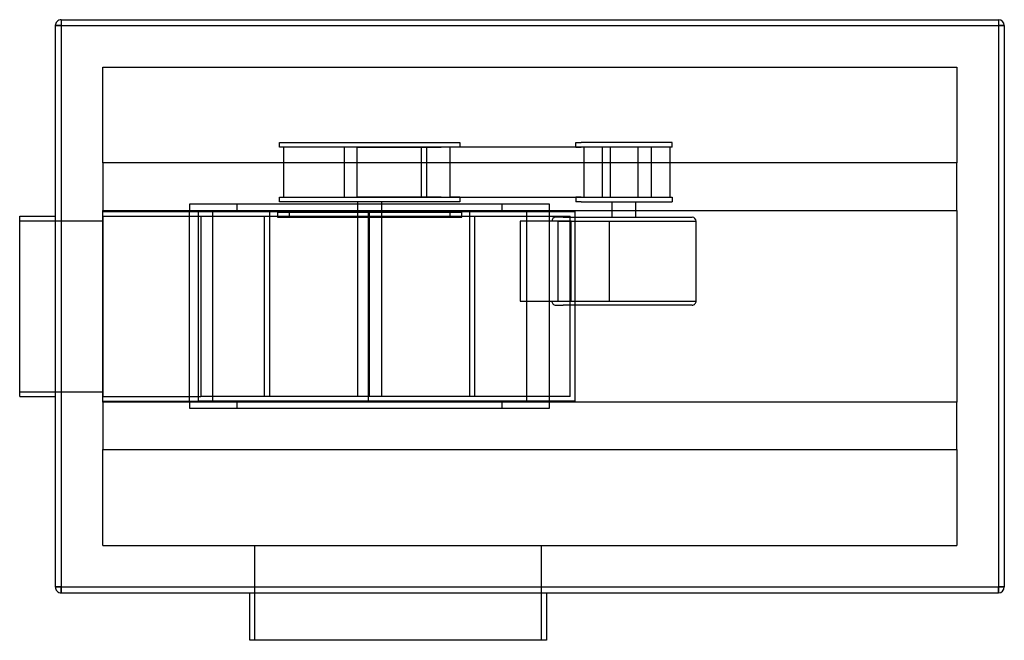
# Model space of a CAD drawing. Header units: millimetres. Extents: x -430 to 400, y -282 to 242.
import ezdxf

# ---------------------------------------------------------------- set-up
doc = ezdxf.new("R2010")
doc.units = ezdxf.units.MM
doc.layers.add('HIDDEN', color=7, linetype='Continuous')
doc.layers.add('THICK', color=7, linetype='Continuous')

msp = doc.modelspace()

# ---------------------------------------------------------------- linework, layer by layer
at = {"layer": 'HIDDEN'}
for p, q in [((-395, 241.5), (-395, 236.5)), ((-395, 241.5), (-395, 241.5)), ((395, 241.5), (395, 236.5)), ((395, 241.5), (395, 241.5)), ((-395, 236.5), (-400, 236.5)), ((-400, 236.5), (-400, 236.5)), ((-395, 236.5), (395, 236.5)), ((-395, 236.5), (-395, -236.5)), ((400, 236.5), (395, 236.5)), ((395, 236.5), (395, -236.5)), ((400, 236.5), (400, 236.5)), ((-360, 201.5), (-360, 201.5)), ((-360, 120.75), (-360, 201.5)), ((-360, 201.5), (360, 201.5)), ((360, 201.5), (360, 120.75)), ((360, 201.5), (360, 201.5)), ((-211.05, 138), (-58.95, 138)), ((-211.05, 134), (-211.05, 138)), ((-74.67, 134), (-211.05, 134)), ((-207.6, 134), (-207.6, 92)), ((-156.23, 92), (-156.23, 134)), ((-145.43, 92), (-145.43, 134)), ((-145.43, 134), (-85.77, 134)), ((-136.99, 134), (-121.8, 134)), ((-121.8, 134), (-74.67, 134)), ((-91.31, 92), (-91.31, 134)), ((-87.1, 134), (-87.1, 92)), ((-66.65, 134), (-87.1, 134)), ((91.93, 134), (-74.67, 134)), ((-67.4, 134), (-67.4, 92)), ((-58.95, 134), (-66.65, 134)), ((-58.95, 138), (-58.95, 134)), ((38.82, 138), (43.24, 138)), ((38.82, 134), (38.82, 138)), ((38.82, 134), (43.24, 134)), ((119.94, 138), (43.24, 138)), ((78.66, 134), (43.24, 134)), ((45.58, 134), (45.58, 92)), ((68.03, 134), (55.55, 134)), ((60.95, 134), (60.95, 92)), ((68.03, 92), (68.03, 134)), ((91.93, 134), (68.03, 134)), ((91.47, 134), (78.66, 134)), ((91.47, 92), (91.47, 134)), ((119.94, 134), (91.93, 134)), ((102.73, 92), (102.73, 134)), ((118.18, 134), (118.18, 92)), ((119.94, 134), (119.94, 138)), ((-360, 120.75), (-360, 120.75)), ((-360, 120.75), (-360, 80.75)), ((360, 120.75), (-360, 120.75)), ((360, 120.75), (360, 120.75)), ((360, 80.75), (360, 120.75)), ((-211.05, 92), (-74.67, 92)), ((-211.05, 88), (-211.05, 92)), ((-87.1, 92), (-145.43, 92)), ((-121.8, 92), (-136.99, 92)), ((-74.67, 92), (-121.8, 92)), ((-87.1, 92), (-66.65, 92)), ((-74.67, 92), (91.93, 92)), ((-58.95, 92), (-66.65, 92)), ((-58.95, 92), (-58.95, 88)), ((43.24, 92), (38.82, 92)), ((38.82, 92), (38.82, 88)), ((43.24, 92), (78.66, 92)), ((55.55, 92), (68.03, 92)), ((68.03, 92), (94.54, 92)), ((78.66, 92), (91.47, 92)), ((91.93, 92), (119.94, 92)), ((119.94, 92), (119.94, 88)), ((-286.72, 86), (-286.72, 80.75)), ((-286.72, 86), (-286.72, 86)), ((16.72, 86), (-286.72, 86)), ((-246.72, 80), (-246.72, 86)), ((-58.95, 88), (-211.05, 88)), ((-145, 79), (-145, 88)), ((-125, 88), (-125, 79)), ((-23.28, 80), (-23.28, 86)), ((16.72, 86), (16.72, 86)), ((16.72, 80.75), (16.72, 86)), ((43.24, 88), (38.82, 88)), ((43.24, 88), (119.94, 88)), ((69.38, 75), (69.38, 88)), ((89.38, 75), (89.38, 88)), ((-430, 76), (-430, 76)), ((-400, 76), (-400, 76)), ((-360, -80.75), (-360, 80.75)), ((-360, 80.75), (-360, 80.75)), ((-360, 80.75), (360, 80.75)), ((-360, 80), (-360, 80)), ((-360, 80), (-279.58, 80)), ((-360, 76), (-360, -76)), ((-360, 76), (-277.41, 76)), ((-360, 76), (-360, 76)), ((-286.72, -80.75), (-286.72, 80.75)), ((-279.58, 80), (-267.09, 80)), ((-279.58, 80), (-279.58, -80)), ((-277.41, 76), (34, 76)), ((-277.41, 76), (-277.41, -76)), ((-267.09, -80), (-267.09, 80)), ((-267.09, 80), (-246.72, 80)), ((-246.72, 80), (-23.28, 80)), ((-223.5, -76), (-223.5, 76)), ((-219.5, 80), (-219.5, -76)), ((-212.66, 79), (-212.66, 75)), ((-202.66, 79), (-212.66, 79)), ((-212.66, 75), (-202.66, 75)), ((-202.66, 75), (-202.66, 79)), ((-135, 79), (-202.66, 79)), ((-202.66, 75), (-135, 75)), ((-145, 79), (-145, 79)), ((-145, 75), (-145, 79)), ((-145, -76), (-145, 75)), ((-145, 75), (-145, 75)), ((-136, 80), (-136, 80)), ((-136, -80), (-136, 80)), ((-135, 75), (-135, 79)), ((-67.34, 79), (-135, 79)), ((-135, -76), (-135, 76)), ((-135, 75), (-67.34, 75)), ((-125, 79), (-125, 75)), ((-125, 79), (-125, 79)), ((-125, 75), (-125, -76)), ((-125, 75), (-125, 75)), ((-67.34, 79), (-67.34, 75)), ((-57.34, 79), (-67.34, 79)), ((-67.34, 75), (-57.34, 75)), ((-57.34, 75), (-57.34, 79)), ((-50.5, -76), (-50.5, 80)), ((-46.5, 76), (-46.5, -76)), ((-23.28, 80), (-2.91, 80)), ((-2.91, 80), (38, 80)), ((-2.91, 80), (-2.91, -80)), ((16.72, -80.75), (16.72, 80.75)), ((28.18, 75), (21.92, 75)), ((28.18, 75), (136.84, 75)), ((34, -76), (34, 76)), ((38, 80), (38, -80)), ((360, 80.75), (360, -80.75)), ((360, 80.75), (360, 80.75)), ((-430, 72), (-360, 72)), ((-430, 72), (-430, 72)), ((-360, 72), (-360, 72)), ((-8.22, 71.62), (-8.22, 4.38)), ((34.75, 71.62), (-8.22, 71.62)), ((23.82, 71.62), (133.59, 71.62)), ((23.82, 4.38), (23.82, 71.62)), ((34.75, 71.62), (66.79, 71.62)), ((34.75, 4.38), (34.75, 71.62)), ((66.79, 71.62), (140.22, 71.62)), ((66.79, 71.62), (66.79, 4.38)), ((140.22, 4.38), (140.22, 71.62)), ((-8.22, 4.38), (34.75, 4.38)), ((21.92, 1), (28.18, 1)), ((23.82, 4.38), (133.59, 4.38)), ((136.84, 1), (28.18, 1)), ((34.75, 4.38), (66.79, 4.38)), ((66.79, 4.38), (140.22, 4.38)), ((-430, -72), (-360, -72)), ((-430, -72), (-430, -72)), ((-360, -72), (-360, -72)), ((-430, -76), (-430, -76)), ((-400, -76), (-400, -76)), ((-360, -76), (-360, -76)), ((-360, -76), (-277.41, -76)), ((-360, -80), (-279.58, -80)), ((-360, -80), (-360, -80)), ((-360, -80.75), (-360, -120.75)), ((360, -80.75), (-360, -80.75)), ((-360, -80.75), (-360, -80.75)), ((-286.72, -80.75), (-286.72, -86)), ((-267.09, -80), (-279.58, -80)), ((34, -76), (-277.41, -76)), ((-246.72, -80), (-267.09, -80)), ((-246.72, -86), (-246.72, -80)), ((-23.28, -80), (-246.72, -80)), ((-50.5, -76), (-219.5, -76)), ((-136, -80), (-136, -80)), ((-23.28, -86), (-23.28, -80)), ((-2.91, -80), (-23.28, -80)), ((38, -80), (-2.91, -80)), ((16.72, -86), (16.72, -80.75)), ((360, -120.75), (360, -80.75)), ((360, -80.75), (360, -80.75)), ((-286.72, -86), (-286.72, -86)), ((-286.72, -86), (16.72, -86)), ((16.72, -86), (16.72, -86)), ((-360, -120.75), (360, -120.75)), ((-360, -120.75), (-360, -120.75)), ((-360, -201.5), (-360, -120.75)), ((360, -120.75), (360, -120.75)), ((360, -120.75), (360, -201.5)), ((-360, -201.5), (-360, -201.5)), ((-360, -201.5), (360, -201.5)), ((-232, -201.5), (-232, -281.5)), ((10, -281.5), (10, -201.5)), ((360, -201.5), (360, -201.5)), ((-395, -236.5), (-400, -236.5)), ((-400, -236.5), (-400, -236.5)), ((-395, -236.5), (-395, -241.5)), ((-395, -236.5), (395, -236.5)), ((395, -236.5), (395, -241.5)), ((400, -236.5), (395, -236.5)), ((400, -236.5), (400, -236.5)), ((-395, -241.5), (-395, -241.5)), ((395, -241.5), (395, -241.5))]:
    msp.add_line(p, q, dxfattribs=at)
for centre, start, end in [((21.92, 71.62), 89.99998, 179.99996), ((136.84, 71.62), 0.00006, 90.00004), ((21.92, 4.38), 180.00002, 270.00002), ((136.84, 4.38), 269.99996, 0)]:
    msp.add_arc(centre, 3.38, start, end, dxfattribs=at)
at = {"layer": 'THICK'}
for p, q in [((-395, 241.5), (-395, 236.5)), ((-395, 241.5), (395, 241.5)), ((395, 241.5), (395, 236.5)), ((-400, 236.5), (-395, 236.5)), ((-400, 236.5), (-400, -236.5)), ((-395, 236.5), (395, 236.5)), ((-395, 236.5), (-395, -236.5)), ((395, 236.5), (400, 236.5)), ((395, 236.5), (395, -236.5)), ((400, 236.5), (400, -236.5)), ((-430, 76), (-400, 76)), ((-430, -76), (-430, 76)), ((-430, -76), (-400, -76)), ((-400, -236.5), (-395, -236.5)), ((-395, -236.5), (395, -236.5)), ((-395, -241.5), (-395, -236.5)), ((395, -236.5), (400, -236.5)), ((395, -241.5), (395, -236.5)), ((-395, -241.5), (395, -241.5)), ((-236, -281.5), (-236, -241.5)), ((14, -241.5), (14, -281.5)), ((14, -281.5), (-236, -281.5))]:
    msp.add_line(p, q, dxfattribs=at)
for centre, start, end in [((-395, 236.5), 89.99998, 180.00002), ((395, 236.5), 0, 89.99998), ((-395, -236.5), 180.00002, 270.00002), ((395, -236.5), 270.00002, 0)]:
    msp.add_arc(centre, 5, start, end, dxfattribs=at)

doc.saveas('drawing.dxf')
